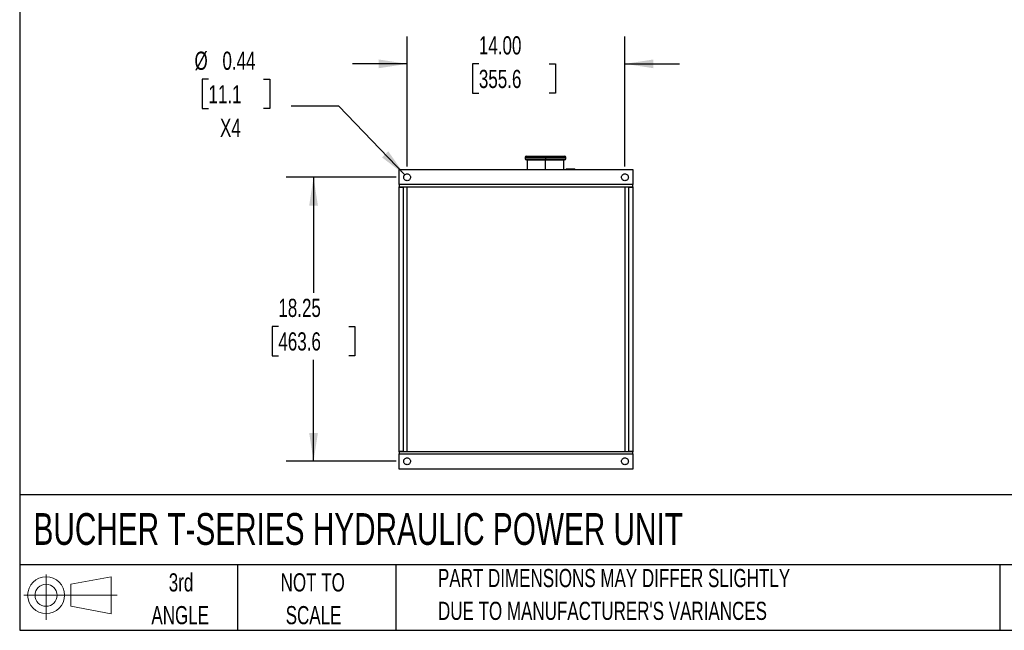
# Model space of a CAD drawing. Header units: inches. Extents: x 3 to 150, y 3 to 116.
# Tile 1 of 58: x 3 to 67, y 3 to 43. Entities that reach past the tile are written whole.
import ezdxf

# ---------------------------------------------------------------- set-up
doc = ezdxf.new("R2010")
doc.units = ezdxf.units.IN
doc.header["$LTSCALE"] = 14
doc.header["$MEASUREMENT"] = 0
doc.layers.add('DIMENSIONS', color=140, linetype='Continuous', lineweight=25)
doc.layers.add('TEXT', color=140, linetype='Continuous', lineweight=25)
doc.layers.add('SLD-DEFPOINTS', color=7, linetype='Continuous')
doc.styles.add('SLDTEXTSTYLE0', font='TXT', dxfattribs={"width": 0.7})
doc.dimstyles.new('SLDDIMSTYLE1', dxfattribs={"dimtxt": 1.189453, "dimasz": 1.82, "dimexe": 0, "dimexo": 0.0625, "dimgap": 0.297363, "dimtad": 0, "dimtih": 1, "dimtoh": 1, "dimrnd": 1e-09, "dimzin": 12, "dimdsep": 46, "dimtxsty": 'SLDTEXTSTYLE0', "dimsah": 1, "dimcen": 0.09, "dimadec": 0, "dimazin": 3, "dimtfac": 1, "dimtofl": 0, "dimtmove": 0, "dimatfit": 3, "dimfxl": 0, "dimfrac": 2, "dimtolj": 1, "dimtzin": 12, "dimarcsym": 0})
doc.dimstyles.new('SLDDIMSTYLE2', dxfattribs={"dimtxt": 1.189453, "dimasz": 1.82, "dimexe": 0, "dimexo": 0.0625, "dimgap": 0.297363, "dimtad": 0, "dimtih": 1, "dimtoh": 1, "dimrnd": 1e-09, "dimzin": 4, "dimdsep": 46, "dimtxsty": 'SLDTEXTSTYLE0', "dimsah": 1, "dimcen": 0.09, "dimadec": 0, "dimazin": 1, "dimtfac": 1, "dimtmove": 0, "dimatfit": 0, "dimfxl": 0, "dimfrac": 2, "dimtolj": 1, "dimtzin": 12, "dimarcsym": 0})
doc.dimstyles.new('SLDDIMSTYLE5', dxfattribs={"dimtxt": 1.189453, "dimasz": 1.82, "dimexe": 0, "dimexo": 0.0625, "dimgap": 0.297363, "dimtad": 0, "dimtih": 1, "dimtoh": 1, "dimrnd": 1e-09, "dimdsep": 46, "dimtxsty": 'SLDTEXTSTYLE0', "dimsah": 1, "dimcen": 0, "dimadec": 0, "dimazin": 2, "dimtfac": 1, "dimtofl": 0, "dimtmove": 0, "dimatfit": 3, "dimfxl": 0, "dimfrac": 2, "dimtolj": 1, "dimtzin": 12, "dimarcsym": 0})

# ---------------------------------------------------------------- blocks, each defined once
blk = doc.blocks.new('Block11')
at = {"color": 7, "linetype": 'Continuous', "lineweight": 18}
for p, q in [((1.427, 2.927), (1.427, 0)), ((3.02, 2.297), (5.608, 2.773)), ((5.608, 2.773), (5.608, 0.403)), ((3.02, 0.88), (3.02, 2.297)), ((0, 1.588), (5.993, 1.588)), ((3.02, 0.88), (5.608, 0.403))]:
    blk.add_line(p, q, dxfattribs=at)
for radius in [1.185, 0.709]:
    blk.add_circle((1.427, 1.588), radius, dxfattribs=at)
blk = doc.blocks.new('Block12')
at = {"layer": 'SLD-DEFPOINTS'}
blk.add_blockref('Block11', (0, 0), dxfattribs=at)
blk = doc.blocks.new('_D_6')
at = {"layer": 'DIMENSIONS'}
for p, q in [((28.397, 33.312), (28.397, 41.651)), ((42.397, 33.312), (42.397, 41.651)), ((28.397, 39.901), (24.897, 39.901)), ((33.009, 39.901), (32.609, 39.901)), ((32.609, 39.901), (32.609, 38.011)), ((37.533, 39.901), (37.932, 39.901)), ((37.932, 39.901), (37.932, 38.011)), ((42.397, 39.901), (45.897, 39.901)), ((32.609, 38.011), (33.009, 38.011)), ((37.932, 38.011), (37.533, 38.011))]:
    blk.add_line(p, q, dxfattribs=at)
for points in [[(28.397, 39.901), (26.577, 40.181), (26.577, 39.621)], [(42.397, 39.901), (44.217, 39.621), (44.217, 40.181)]]:
    blk.add_solid(points, dxfattribs=at)
at = {"layer": 'DIMENSIONS', "char_height": 1.1667, "attachment_point": 1, "style": 'SLDTEXTSTYLE0'}
for s, insert in [('14.00', (33.009, 41.672)), ('355.6', (33.009, 39.515))]:
    blk.add_mtext(s, dxfattribs=dict(at, insert=insert))
blk = doc.blocks.new('_D_7')
at = {"layer": 'DIMENSIONS'}
for p, q in [((27.697, 32.612), (20.635, 32.612)), ((22.385, 32.612), (22.385, 25.19)), ((20.123, 23.033), (19.724, 23.033)), ((19.724, 23.033), (19.724, 21.143)), ((24.647, 23.033), (25.047, 23.033)), ((25.047, 23.033), (25.047, 21.143)), ((19.724, 21.143), (20.123, 21.143)), ((25.047, 21.143), (24.647, 21.143)), ((22.385, 14.362), (22.385, 20.877)), ((27.697, 14.362), (20.635, 14.362))]:
    blk.add_line(p, q, dxfattribs=at)
for points in [[(22.385, 32.612), (22.105, 30.792), (22.665, 30.792)], [(22.385, 14.362), (22.665, 16.182), (22.105, 16.182)]]:
    blk.add_solid(points, dxfattribs=at)
at = {"layer": 'DIMENSIONS', "char_height": 1.1667, "attachment_point": 1, "style": 'SLDTEXTSTYLE0'}
for s, insert in [('18.25', (20.123, 24.803)), ('463.6', (20.123, 22.647))]:
    blk.add_mtext(s, dxfattribs=dict(at, insert=insert))
blk = doc.blocks.new('_D_8')
at = {"layer": 'DIMENSIONS'}
for p, q in [((15.632, 38.915), (15.232, 38.915)), ((15.232, 38.915), (15.232, 37.025)), ((19.166, 38.915), (19.566, 38.915)), ((19.566, 38.915), (19.566, 37.025)), ((15.232, 37.025), (15.632, 37.025)), ((19.566, 37.025), (19.166, 37.025)), ((24.002, 37.188), (20.939, 37.188)), ((28.246, 32.77), (24.002, 37.188))]:
    blk.add_line(p, q, dxfattribs=at)
blk.add_solid([(28.246, 32.77), (27.187, 34.277), (26.783, 33.889)], dxfattribs=at)
at = {"layer": 'DIMENSIONS', "char_height": 1.1667, "attachment_point": 1, "style": 'SLDTEXTSTYLE0'}
for s, insert in [('%%c', (14.734, 40.685)), ('0.44', (16.53, 40.685)), ('11.1', (15.632, 38.529)), ('X4', (16.372, 36.372))]:
    blk.add_mtext(s, dxfattribs=dict(at, insert=insert))

msp = doc.modelspace()

# ---------------------------------------------------------------- linework, layer by layer
for p, q in [((35.99, 33.904), (35.99, 33.794)), ((36.11, 33.724), (36.11, 33.112)), ((37.29, 33.904), (37.29, 33.794)), ((37.29, 33.112), (37.29, 33.724)), ((38.47, 33.112), (38.47, 33.724)), ((38.59, 33.794), (38.59, 33.904)), ((27.897, 33.112), (42.897, 33.112)), ((27.897, 32.142), (27.897, 33.112)), ((39.17, 33.137), (38.625, 33.137)), ((42.897, 33.112), (42.897, 32.142)), ((42.897, 32.142), (27.897, 32.142)), ((27.897, 32.008), (42.897, 32.008)), ((27.897, 14.997), (27.897, 31.978)), ((27.897, 31.978), (28.147, 31.978)), ((28.147, 32.008), (28.147, 14.967)), ((28.397, 14.967), (28.397, 32.008)), ((42.397, 32.008), (42.397, 14.967)), ((42.647, 14.967), (42.647, 32.008)), ((42.647, 31.978), (42.897, 31.978)), ((42.897, 31.978), (42.897, 14.997)), ((28.147, 14.997), (27.897, 14.997)), ((42.897, 14.967), (27.897, 14.967)), ((27.897, 14.832), (42.897, 14.832)), ((27.897, 13.862), (27.897, 14.832)), ((42.897, 14.997), (42.647, 14.997)), ((42.897, 14.832), (42.897, 13.862)), ((42.897, 13.862), (27.897, 13.862))]:
    msp.add_line(p, q)
for centre, start, end in [((36.06, 33.904), 90, 180), ((36.06, 33.794), 180, 270), ((38.52, 33.904), 0, 90), ((38.52, 33.794), 270, 0)]:
    msp.add_arc(centre, 0.07, start, end)
for points, knots in [([(35.99, 33.904), (35.99, 33.904), (35.999, 33.904), (36.032, 33.904), (36.057, 33.904), (36.122, 33.904), (36.162, 33.904), (36.257, 33.904), (36.311, 33.904), (36.431, 33.904), (36.497, 33.904), (36.639, 33.904), (36.714, 33.904), (36.871, 33.904), (36.953, 33.904), (37.12, 33.904), (37.205, 33.904), (37.29, 33.904)], [0, 0, 0, 0, 0.125, 0.125, 0.25, 0.25, 0.375, 0.375, 0.5, 0.5, 0.625, 0.625, 0.75, 0.75, 0.875, 0.875, 1, 1, 1, 1]), ([(35.99, 33.794), (35.99, 33.794), (35.999, 33.794), (36.032, 33.794), (36.057, 33.794), (36.122, 33.794), (36.162, 33.794), (36.257, 33.794), (36.311, 33.794), (36.431, 33.794), (36.497, 33.794), (36.639, 33.794), (36.714, 33.794), (36.871, 33.794), (36.953, 33.794), (37.12, 33.794), (37.205, 33.794), (37.29, 33.794)], [0, 0, 0, 0, 0.125, 0.125, 0.25, 0.25, 0.375, 0.375, 0.5, 0.5, 0.625, 0.625, 0.75, 0.75, 0.875, 0.875, 1, 1, 1, 1]), ([(36.06, 33.974), (36.06, 33.974), (36.06, 33.974), (36.061, 33.974), (36.062, 33.974), (36.063, 33.974), (36.065, 33.974), (36.067, 33.974), (36.07, 33.974), (36.073, 33.974), (36.076, 33.974), (36.08, 33.974), (36.09, 33.974), (36.111, 33.974), (36.152, 33.974), (36.204, 33.974), (36.266, 33.974), (36.338, 33.974), (36.419, 33.974), (36.509, 33.974), (36.606, 33.974), (36.71, 33.974), (36.819, 33.974), (36.933, 33.974), (37.024, 33.974), (37.09, 33.974), (37.13, 33.974), (37.17, 33.974), (37.21, 33.974), (37.25, 33.974), (37.277, 33.974), (37.29, 33.974)], [0, 0, 0, 0, 0.011392, 0.022769, 0.034133, 0.045488, 0.056838, 0.068187, 0.079538, 0.090895, 0.102261, 0.113641, 0.125037, 0.187525, 0.250025, 0.312514, 0.375014, 0.437503, 0.500002, 0.562491, 0.62499, 0.687479, 0.749979, 0.812467, 0.874967, 0.895842, 0.916672, 0.937481, 0.95829, 0.979122, 1, 1, 1, 1]), ([(36.06, 33.724), (36.06, 33.724), (36.068, 33.724), (36.1, 33.724), (36.123, 33.724), (36.185, 33.724), (36.223, 33.724), (36.312, 33.724), (36.364, 33.724), (36.478, 33.724), (36.54, 33.724), (36.674, 33.724), (36.745, 33.724), (36.894, 33.724), (36.971, 33.724), (37.129, 33.724), (37.21, 33.724), (37.29, 33.724)], [0, 0, 0, 0, 0.125, 0.125, 0.25, 0.25, 0.375, 0.375, 0.5, 0.5, 0.625, 0.625, 0.75, 0.75, 0.875, 0.875, 1, 1, 1, 1]), ([(37.29, 33.974), (37.29, 33.974), (37.29, 33.973), (37.29, 33.966), (37.29, 33.96), (37.29, 33.947), (37.29, 33.94), (37.29, 33.923), (37.29, 33.914), (37.29, 33.904)], [0, 0, 0, 0, 0.25, 0.25, 0.5, 0.5, 0.75, 0.75, 1, 1, 1, 1]), ([(37.29, 33.974), (37.298, 33.974), (37.312, 33.974), (37.334, 33.974), (37.356, 33.974), (37.378, 33.974), (37.4, 33.974), (37.422, 33.974), (37.444, 33.974), (37.465, 33.974), (37.487, 33.974), (37.509, 33.974), (37.563, 33.974), (37.648, 33.974), (37.762, 33.974), (37.871, 33.974), (37.975, 33.974), (38.072, 33.974), (38.162, 33.974), (38.243, 33.974), (38.315, 33.974), (38.377, 33.974), (38.429, 33.974), (38.469, 33.974), (38.492, 33.974), (38.504, 33.974), (38.51, 33.974), (38.515, 33.974), (38.518, 33.974), (38.52, 33.974), (38.52, 33.974), (38.52, 33.974)], [0, 0, 0, 0, 0.011393, 0.022771, 0.034135, 0.045491, 0.056842, 0.06819, 0.079541, 0.090898, 0.102263, 0.113642, 0.125037, 0.187526, 0.250025, 0.312514, 0.375014, 0.437503, 0.500002, 0.562491, 0.62499, 0.687479, 0.749979, 0.812467, 0.874967, 0.89584, 0.91667, 0.937478, 0.958287, 0.979121, 1, 1, 1, 1]), ([(37.29, 33.904), (37.375, 33.904), (37.461, 33.904), (37.627, 33.904), (37.709, 33.904), (37.866, 33.904), (37.942, 33.904), (38.083, 33.904), (38.149, 33.904), (38.27, 33.904), (38.324, 33.904), (38.419, 33.904), (38.459, 33.904), (38.524, 33.904), (38.549, 33.904), (38.582, 33.904), (38.59, 33.904), (38.59, 33.904)], [0, 0, 0, 0, 0.125, 0.125, 0.25, 0.25, 0.375, 0.375, 0.5, 0.5, 0.625, 0.625, 0.75, 0.75, 0.875, 0.875, 1, 1, 1, 1]), ([(37.29, 33.794), (37.29, 33.785), (37.29, 33.776), (37.29, 33.759), (37.29, 33.751), (37.29, 33.738), (37.29, 33.733), (37.29, 33.726), (37.29, 33.724), (37.29, 33.724)], [0, 0, 0, 0, 0.25, 0.25, 0.5, 0.5, 0.75, 0.75, 1, 1, 1, 1]), ([(37.29, 33.794), (37.375, 33.794), (37.461, 33.794), (37.627, 33.794), (37.709, 33.794), (37.866, 33.794), (37.942, 33.794), (38.083, 33.794), (38.149, 33.794), (38.27, 33.794), (38.324, 33.794), (38.419, 33.794), (38.459, 33.794), (38.524, 33.794), (38.549, 33.794), (38.582, 33.794), (38.59, 33.794), (38.59, 33.794)], [0, 0, 0, 0, 0.125, 0.125, 0.25, 0.25, 0.375, 0.375, 0.5, 0.5, 0.625, 0.625, 0.75, 0.75, 0.875, 0.875, 1, 1, 1, 1]), ([(37.29, 33.724), (37.371, 33.724), (37.451, 33.724), (37.609, 33.724), (37.687, 33.724), (37.835, 33.724), (37.907, 33.724), (38.041, 33.724), (38.103, 33.724), (38.217, 33.724), (38.268, 33.724), (38.358, 33.724), (38.396, 33.724), (38.458, 33.724), (38.481, 33.724), (38.512, 33.724), (38.52, 33.724), (38.52, 33.724)], [0, 0, 0, 0, 0.125, 0.125, 0.25, 0.25, 0.375, 0.375, 0.5, 0.5, 0.625, 0.625, 0.75, 0.75, 0.875, 0.875, 1, 1, 1, 1]), ([(38.588, 33.112), (38.588, 33.113), (38.589, 33.118), (38.596, 33.126), (38.609, 33.136), (38.62, 33.137), (38.625, 33.137)], [0, 0, 0, 0, 0.006648, 0.337765, 0.668883, 1, 1, 1, 1]), ([(38.625, 33.137), (38.625, 33.137), (38.625, 33.136), (38.625, 33.126), (38.625, 33.118), (38.625, 33.113), (38.625, 33.112)], [0, 0, 0, 0, 0.331117, 0.662235, 0.993352, 1, 1, 1, 1]), ([(39.17, 33.137), (39.175, 33.137), (39.186, 33.136), (39.198, 33.126), (39.206, 33.118), (39.207, 33.113), (39.207, 33.112)], [0, 0, 0, 0, 0.331117, 0.662235, 0.993352, 1, 1, 1, 1]), ([(39.17, 33.112), (39.17, 33.113), (39.17, 33.118), (39.17, 33.126), (39.17, 33.136), (39.17, 33.137), (39.17, 33.137)], [0, 0, 0, 0, 0.0066481, 0.3377654, 0.6688827, 1, 1, 1, 1]), ([(28.179, 32.612), (28.179, 32.641), (28.184, 32.67), (28.206, 32.723), (28.222, 32.747), (28.263, 32.787), (28.287, 32.804), (28.34, 32.826), (28.369, 32.831), (28.426, 32.831), (28.455, 32.826), (28.508, 32.804), (28.532, 32.787), (28.572, 32.747), (28.589, 32.723), (28.61, 32.67), (28.616, 32.641), (28.616, 32.612)], [0, 0, 0, 0, 0.125, 0.125, 0.25, 0.25, 0.375, 0.375, 0.5, 0.5, 0.625, 0.625, 0.75, 0.75, 0.875, 0.875, 1, 1, 1, 1]), ([(28.616, 32.612), (28.616, 32.584), (28.61, 32.555), (28.589, 32.502), (28.572, 32.478), (28.532, 32.438), (28.508, 32.421), (28.455, 32.399), (28.426, 32.394), (28.369, 32.394), (28.34, 32.399), (28.287, 32.421), (28.263, 32.438), (28.222, 32.478), (28.206, 32.502), (28.184, 32.555), (28.179, 32.584), (28.179, 32.612)], [0, 0, 0, 0, 0.125, 0.125, 0.25, 0.25, 0.375, 0.375, 0.5, 0.5, 0.625, 0.625, 0.75, 0.75, 0.875, 0.875, 1, 1, 1, 1]), ([(42.179, 32.612), (42.179, 32.641), (42.184, 32.67), (42.206, 32.723), (42.222, 32.747), (42.263, 32.787), (42.287, 32.804), (42.34, 32.826), (42.369, 32.831), (42.426, 32.831), (42.455, 32.826), (42.508, 32.804), (42.532, 32.787), (42.572, 32.747), (42.589, 32.723), (42.61, 32.67), (42.616, 32.641), (42.616, 32.612)], [0, 0, 0, 0, 0.125, 0.125, 0.25, 0.25, 0.375, 0.375, 0.5, 0.5, 0.625, 0.625, 0.75, 0.75, 0.875, 0.875, 1, 1, 1, 1]), ([(42.616, 32.612), (42.616, 32.584), (42.61, 32.555), (42.589, 32.502), (42.572, 32.478), (42.532, 32.438), (42.508, 32.421), (42.455, 32.399), (42.426, 32.394), (42.369, 32.394), (42.34, 32.399), (42.287, 32.421), (42.263, 32.438), (42.222, 32.478), (42.206, 32.502), (42.184, 32.555), (42.179, 32.584), (42.179, 32.612)], [0, 0, 0, 0, 0.125, 0.125, 0.25, 0.25, 0.375, 0.375, 0.5, 0.5, 0.625, 0.625, 0.75, 0.75, 0.875, 0.875, 1, 1, 1, 1]), ([(27.897, 32.142), (27.897, 32.125), (27.897, 32.107), (27.897, 32.075), (27.897, 32.06), (27.897, 32.035), (27.897, 32.025), (27.897, 32.011), (27.897, 32.008), (27.897, 32.008)], [0, 0, 0, 0, 0.25, 0.25, 0.5, 0.5, 0.75, 0.75, 1, 1, 1, 1]), ([(27.897, 31.978), (27.897, 31.979), (27.897, 31.981), (27.897, 31.984), (27.897, 31.987), (27.897, 31.99), (27.897, 31.995), (27.897, 31.999), (27.897, 32.003), (27.897, 32.006), (27.897, 32.008), (27.897, 32.008), (27.897, 32.008)], [0, 0, 0, 0, 0.062773, 0.124994, 0.187275, 0.250222, 0.374951, 0.500146, 0.624875, 0.750071, 0.874919, 1, 1, 1, 1]), ([(42.897, 32.008), (42.897, 32.008), (42.897, 32.011), (42.897, 32.025), (42.897, 32.035), (42.897, 32.06), (42.897, 32.075), (42.897, 32.107), (42.897, 32.125), (42.897, 32.142)], [0, 0, 0, 0, 0.25, 0.25, 0.5, 0.5, 0.75, 0.75, 1, 1, 1, 1]), ([(42.897, 32.008), (42.897, 32.008), (42.897, 32.008), (42.897, 32.007), (42.897, 32.007), (42.897, 32.005), (42.897, 32.003), (42.897, 31.999), (42.897, 31.995), (42.897, 31.989), (42.897, 31.984), (42.897, 31.98), (42.897, 31.978)], [0, 0, 0, 0, 0.062773, 0.124994, 0.187275, 0.250222, 0.374951, 0.500146, 0.624875, 0.750071, 0.874919, 1, 1, 1, 1]), ([(27.897, 14.967), (27.897, 14.967), (27.897, 14.967), (27.897, 14.968), (27.897, 14.968), (27.897, 14.97), (27.897, 14.972), (27.897, 14.976), (27.897, 14.98), (27.897, 14.986), (27.897, 14.991), (27.897, 14.995), (27.897, 14.997)], [0, 0, 0, 0, 0.062773, 0.124994, 0.187275, 0.250222, 0.374951, 0.500146, 0.624875, 0.750071, 0.874919, 1, 1, 1, 1]), ([(27.897, 14.967), (27.897, 14.967), (27.897, 14.964), (27.897, 14.95), (27.897, 14.94), (27.897, 14.915), (27.897, 14.9), (27.897, 14.868), (27.897, 14.85), (27.897, 14.832)], [0, 0, 0, 0, 0.25, 0.25, 0.5, 0.5, 0.75, 0.75, 1, 1, 1, 1]), ([(28.179, 14.362), (28.179, 14.391), (28.184, 14.42), (28.206, 14.473), (28.222, 14.497), (28.263, 14.537), (28.287, 14.554), (28.34, 14.576), (28.369, 14.581), (28.426, 14.581), (28.455, 14.576), (28.508, 14.554), (28.532, 14.537), (28.572, 14.497), (28.589, 14.473), (28.61, 14.42), (28.616, 14.391), (28.616, 14.362)], [0, 0, 0, 0, 0.125, 0.125, 0.25, 0.25, 0.375, 0.375, 0.5, 0.5, 0.625, 0.625, 0.75, 0.75, 0.875, 0.875, 1, 1, 1, 1]), ([(42.179, 14.362), (42.179, 14.391), (42.184, 14.42), (42.206, 14.473), (42.222, 14.497), (42.263, 14.537), (42.287, 14.554), (42.34, 14.576), (42.369, 14.581), (42.426, 14.581), (42.455, 14.576), (42.508, 14.554), (42.532, 14.537), (42.572, 14.497), (42.589, 14.473), (42.61, 14.42), (42.616, 14.391), (42.616, 14.362)], [0, 0, 0, 0, 0.125, 0.125, 0.25, 0.25, 0.375, 0.375, 0.5, 0.5, 0.625, 0.625, 0.75, 0.75, 0.875, 0.875, 1, 1, 1, 1]), ([(42.897, 14.997), (42.897, 14.996), (42.897, 14.994), (42.897, 14.991), (42.897, 14.988), (42.897, 14.985), (42.897, 14.98), (42.897, 14.976), (42.897, 14.972), (42.897, 14.969), (42.897, 14.967), (42.897, 14.967), (42.897, 14.967)], [0, 0, 0, 0, 0.062773, 0.124994, 0.187275, 0.250222, 0.374951, 0.500146, 0.624875, 0.750071, 0.874919, 1, 1, 1, 1]), ([(42.897, 14.832), (42.897, 14.85), (42.897, 14.868), (42.897, 14.9), (42.897, 14.915), (42.897, 14.94), (42.897, 14.95), (42.897, 14.964), (42.897, 14.967), (42.897, 14.967)], [0, 0, 0, 0, 0.25, 0.25, 0.5, 0.5, 0.75, 0.75, 1, 1, 1, 1]), ([(28.616, 14.362), (28.616, 14.334), (28.61, 14.305), (28.589, 14.252), (28.572, 14.228), (28.532, 14.188), (28.508, 14.171), (28.455, 14.149), (28.426, 14.144), (28.369, 14.144), (28.34, 14.149), (28.287, 14.171), (28.263, 14.188), (28.222, 14.228), (28.206, 14.252), (28.184, 14.305), (28.179, 14.334), (28.179, 14.362)], [0, 0, 0, 0, 0.125, 0.125, 0.25, 0.25, 0.375, 0.375, 0.5, 0.5, 0.625, 0.625, 0.75, 0.75, 0.875, 0.875, 1, 1, 1, 1]), ([(42.616, 14.362), (42.616, 14.334), (42.61, 14.305), (42.589, 14.252), (42.572, 14.228), (42.532, 14.188), (42.508, 14.171), (42.455, 14.149), (42.426, 14.144), (42.369, 14.144), (42.34, 14.149), (42.287, 14.171), (42.263, 14.188), (42.222, 14.228), (42.206, 14.252), (42.184, 14.305), (42.179, 14.334), (42.179, 14.362)], [0, 0, 0, 0, 0.125, 0.125, 0.25, 0.25, 0.375, 0.375, 0.5, 0.5, 0.625, 0.625, 0.75, 0.75, 0.875, 0.875, 1, 1, 1, 1])]:
    msp.add_open_spline(points, degree=3, knots=knots)
at = {"layer": 'TEXT'}
for p, q in [((3.5, 115.5), (3.5, 3.5)), ((150.5, 12.195), (3.5, 12.195)), ((150.5, 7.7), (3.5, 7.7)), ((17.5, 7.7), (17.5, 3.5)), ((27.676, 7.7), (27.676, 3.5)), ((66.498, 7.7), (66.498, 3.5)), ((3.5, 3.5), (150.5, 3.5))]:
    msp.add_line(p, q, dxfattribs=at)

# ---------------------------------------------------------------- block references
at = {"layer": 'SLD-DEFPOINTS'}
msp.add_blockref('Block12', (3.769, 4.164), dxfattribs=at)

# ---------------------------------------------------------------- texts
at = {"layer": 'TEXT', "style": 'SLDTEXTSTYLE0'}
for s, insert, char_height, attachment_point in [('BUCHER T-SERIES HYDRAULIC POWER UNIT', (4.391, 11.032), 2.04167, 1), ('3rd', (13.869, 7.163), 1.1667, 2), ('NOT TO', (22.332, 7.163), 1.1667, 2), ('PART DIMENSIONS MAY DIFFER SLIGHTLY', (30.381, 7.441), 1.16667, 1), ('ANGLE', (13.815, 5.057), 1.1667, 2), ('SCALE', (22.385, 5.057), 1.1667, 2), ("DUE TO MANUFACTURER'S VARIANCES", (30.381, 5.334), 1.16667, 1)]:
    msp.add_mtext(s, dxfattribs=dict(at, insert=insert, char_height=char_height, attachment_point=attachment_point))

# ---------------------------------------------------------------- dimensions: what is measured, and where the dimension line sits
at = {"layer": 'DIMENSIONS'}
for base, p2, angle, dimstyle, picture, middle in [((42.397, 39.901), (42.397, 32.612), 0, 'SLDDIMSTYLE2', '_D_6', (35.271, 39.901)), ((22.385, 14.362), (28.397, 14.362), 90, 'SLDDIMSTYLE1', '_D_7', (22.385, 23.033))]:
    dim = msp.add_linear_dim(base=base, p1=(28.397, 32.612), p2=p2, angle=angle, dimstyle=dimstyle, dxfattribs=at)
    dim.commit()
    dim.dimension.update_dxf_attribs({"geometry": picture, "text_midpoint": middle, "dimtype": 160})
dim = msp.add_diameter_dim_2p(p1=(28.549, 32.455), p2=(28.246, 32.77), text='<>\\PX4', dimstyle='SLDDIMSTYLE5', dxfattribs=at)
dim.commit()
dim.dimension.update_dxf_attribs({"geometry": '_D_8', "text_midpoint": (17.399, 37.802), "dimtype": 163})

doc.saveas('drawing.dxf')
